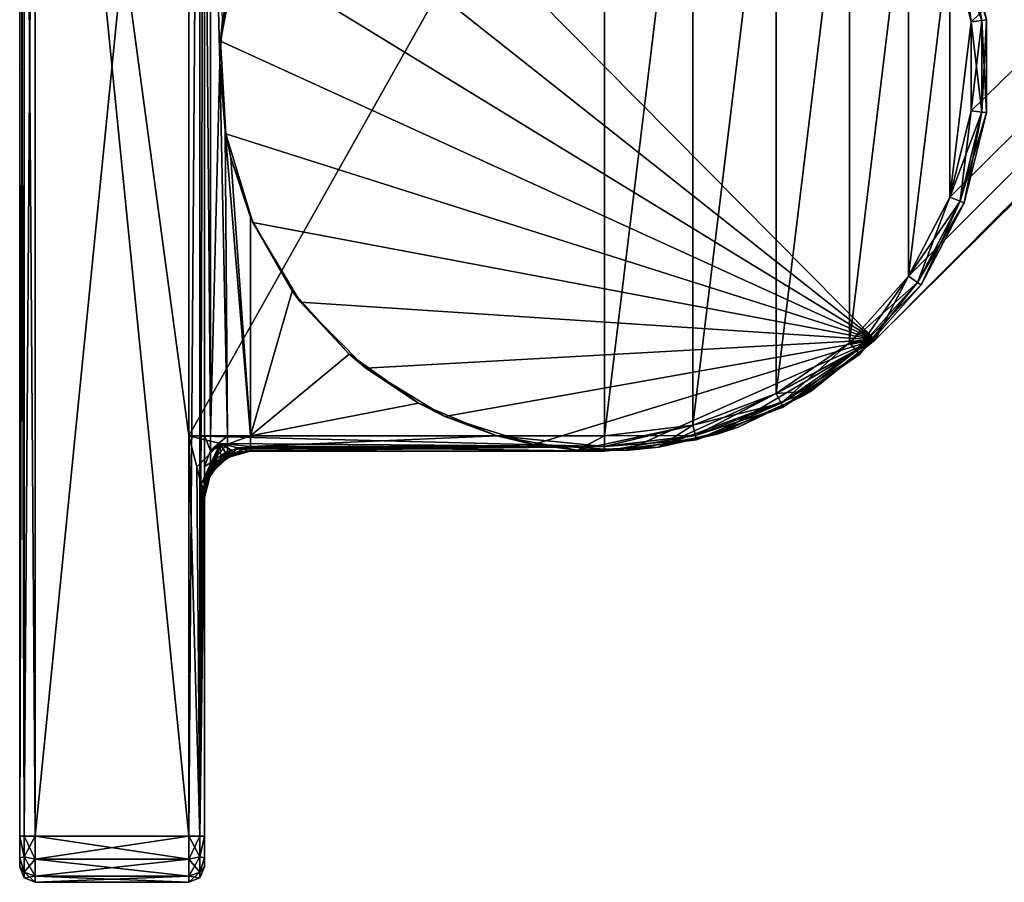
# Model space of a CAD drawing. Header units: metres. Extents: x 0 to 667, y -215 to 49.
# Tile 1 of 10: x 0 to 32, y -215 to -187. Entities that reach past the tile are written whole.
import ezdxf

# ---------------------------------------------------------------- set-up
doc = ezdxf.new("R2010")
doc.units = ezdxf.units.M

msp = doc.modelspace()

# ---------------------------------------------------------------- linework, layer by layer
at = {"layer": 'Y2A67L01'}
for points in [[(187.646408, -39.380527, 1998), (10.203054, -179.964493, 1998), (27.796946, -197.725555, 1998)], [(187.646408, -39.380527, 1992), (187.646408, -39.380527, 1998), (27.796946, -197.725555, 1992)], [(187.646408, -39.380527, 1998), (27.796946, -197.725555, 1998), (27.796946, -197.725555, 1992)], [(27.796946, -197.725555, 1992), (185.666245, -40.375805, 1992), (187.646408, -39.380527, 1992)], [(185.666245, -40.375805, 1992), (27.796946, -197.725555, 1992), (183.104721, -41.720196, 1992)], [(183.104721, -41.720196, 1992), (27.796946, -197.725555, 1992), (28.875807, -195.661804, 1992)], [(28.875807, -195.661804, 1992), (30.220196, -193.100281, 1992), (183.104721, -41.720196, 1992)], [(30.220196, -193.100281, 1992), (30.912506, -190.291458, 1992), (183.104721, -41.720196, 1992)], [(30.220196, -184.589767, 1992), (183.104721, -41.720196, 1992), (30.912506, -187.39859, 1992)], [(30.912506, -187.39859, 1992), (183.104721, -41.720196, 1992), (30.912506, -190.291458, 1992)], [(0.146447, -213.845032, 2012.853516), (0.146447, -163.845032, 2012.853516), (0, -213.845032, 2012.5)], [(0.146447, -163.845032, 2012.853516), (0, -163.845032, 2012.5), (0, -213.845032, 2012.5)], [(0, -213.845032, 1988.5), (0, -163.845032, 1988.5), (0.146447, -213.845032, 1988.146484)], [(0, -163.845032, 1988.5), (0.146447, -163.845032, 1988.146484), (0.146447, -213.845032, 1988.146484)], [(0, -163.845032, 1988.5), (0, -213.845032, 1988.5), (0, -163.845032, 2012.5)], [(0, -163.845032, 2012.5), (0, -213.845032, 1988.5), (0, -213.845032, 2012.5)], [(0.5, -213.845032, 2013), (0.5, -163.845032, 2013), (0.146447, -213.845032, 2012.853516)], [(0.5, -163.845032, 2013), (0.146447, -163.845032, 2012.853516), (0.146447, -213.845032, 2012.853516)], [(0.146447, -213.845032, 1988.146484), (0.146447, -163.845032, 1988.146484), (0.5, -213.845032, 1988)], [(0.146447, -163.845032, 1988.146484), (0.5, -163.845032, 1988), (0.5, -213.845032, 1988)], [(5.5, -213.845032, 2013), (5.5, -163.845032, 2013), (0.5, -213.845032, 2013)], [(5.5, -163.845032, 2013), (0.5, -163.845032, 2013), (0.5, -213.845032, 2013)], [(5.5, -200.845032, 1988), (0.5, -163.845032, 1988), (5.5, -176.845032, 1988)], [(0.5, -163.845032, 1988), (5.5, -213.845032, 1988), (0.5, -213.845032, 1988)], [(5.5, -213.845032, 1988), (0.5, -163.845032, 1988), (5.5, -200.845032, 1988)], [(5.5, -163.845032, 2013), (5.5, -213.845032, 2013), (5.853553, -163.845032, 2012.853516)], [(5.5, -213.845032, 2013), (5.853553, -213.845032, 2012.853516), (5.853553, -163.845032, 2012.853516)], [(5.853553, -163.845032, 2012.853516), (5.853553, -213.845032, 2012.853516), (6, -163.845032, 2012.5)], [(5.853553, -213.845032, 2012.853516), (6, -213.845032, 2012.5), (6, -163.845032, 2012.5)], [(6, -163.845032, 2012.5), (6, -213.845032, 2012.5), (6, -176.845032, 1993.5)], [(19, -200.845032, 1988), (5.5, -200.845032, 1988), (19, -176.845032, 1988)], [(19, -176.845032, 1988), (5.5, -200.845032, 1988), (5.5, -176.845032, 1988)], [(6, -176.845032, 1993.5), (6, -213.845032, 2012.5), (6, -200.845032, 1993.5)], [(6.200962, -176.845032, 1992.75), (6, -176.845032, 1993.5), (6.200962, -200.845032, 1992.75)], [(6, -176.845032, 1993.5), (6, -200.845032, 1993.5), (6.200962, -200.845032, 1992.75)], [(6.592245, -187.329239, 1992.305908), (6.200962, -176.845032, 1992.75), (6.500642, -188.718353, 1992.381348)], [(6.200962, -176.845032, 1992.75), (6.200962, -200.845032, 1992.75), (6.500642, -188.718353, 1992.381348)], [(21.871788, -177.193726, 1988), (19, -200.845032, 1988), (19, -176.845032, 1988)], [(21.871788, -200.496323, 1988), (19, -200.845032, 1988), (21.871788, -177.193726, 1988)], [(24.576677, -178.219559, 1988), (21.871788, -200.496323, 1988), (21.871788, -177.193726, 1988)], [(21.871788, -200.496323, 1988), (24.576677, -178.219559, 1988), (24.576677, -199.470505, 1988)], [(24.576677, -178.219559, 1988), (26.957472, -179.8629, 1988), (24.576677, -199.470505, 1988)], [(10.203054, -179.964493, 1998), (8.333428, -182.327805, 1998), (27.796946, -197.725555, 1998)], [(24.576677, -199.470505, 1988), (26.957472, -179.8629, 1988), (26.957472, -197.827148, 1988)], [(26.957472, -179.8629, 1988), (28.875807, -182.028244, 1988), (26.957472, -197.827148, 1988)], [(7.083705, -185.069855, 1998), (27.796946, -197.725555, 1998), (8.333428, -182.327805, 1998)], [(26.957472, -197.827148, 1988), (28.875807, -182.028244, 1988), (28.875807, -195.661804, 1988)], [(28.875807, -182.028244, 1988), (30.220196, -184.589767, 1988), (28.875807, -195.661804, 1988)], [(30.550774, -184.464401, 1988.146484), (31.263481, -187.355972, 1988.146484), (30.220196, -184.589767, 1988)], [(30.550774, -184.464401, 1991.853516), (30.220196, -184.589767, 1992), (30.912506, -187.39859, 1992)], [(30.687702, -184.41246, 1988.5), (31.408861, -187.338318, 1988.5), (30.550774, -184.464401, 1988.146484)], [(30.687702, -184.41246, 1991.5), (30.550774, -184.464401, 1991.853516), (31.263481, -187.355972, 1991.853516)], [(31.408861, -187.338318, 1988.5), (31.263481, -187.355972, 1988.146484), (30.550774, -184.464401, 1988.146484)], [(31.263481, -187.355972, 1991.853516), (30.550774, -184.464401, 1991.853516), (30.912506, -187.39859, 1992)], [(31.408861, -187.338318, 1991.5), (31.408861, -187.338318, 1988.5), (30.687702, -184.41246, 1991.5)], [(31.408861, -187.338318, 1988.5), (30.687702, -184.41246, 1988.5), (30.687702, -184.41246, 1991.5)], [(31.408861, -187.338318, 1991.5), (30.687702, -184.41246, 1991.5), (31.263481, -187.355972, 1991.853516)], [(28.875807, -195.661804, 1988), (30.220196, -184.589767, 1988), (30.220196, -193.100281, 1988)], [(31.263481, -187.355972, 1988.146484), (30.912506, -187.39859, 1988), (30.220196, -184.589767, 1988)], [(30.220196, -184.589767, 1988), (30.912506, -187.39859, 1988), (30.220196, -193.100281, 1988)], [(6.526514, -188.031311, 1998), (27.796946, -197.725555, 1998), (7.083705, -185.069855, 1998)], [(7.083705, -185.069855, 1998), (6.848454, -185.914169, 1992.148926), (6.526514, -188.031311, 1998)], [(6.848454, -185.914169, 1992.148926), (6.592245, -187.329239, 1992.305908), (6.526514, -188.031311, 1998)], [(6.526514, -188.031311, 1998), (6.592245, -187.329239, 1992.305908), (6.500642, -188.718353, 1992.381348)], [(30.220196, -193.100281, 1988), (30.912506, -187.39859, 1988), (30.912506, -190.291458, 1988)], [(31.263481, -187.355972, 1988.146484), (31.263481, -190.334076, 1988.146484), (30.912506, -187.39859, 1988)], [(31.263481, -190.334076, 1991.853516), (31.263481, -187.355972, 1991.853516), (30.912506, -190.291458, 1992)], [(31.263481, -187.355972, 1991.853516), (30.912506, -187.39859, 1992), (30.912506, -190.291458, 1992)], [(31.263481, -190.334076, 1988.146484), (30.912506, -190.291458, 1988), (30.912506, -187.39859, 1988)], [(31.408861, -187.338318, 1988.5), (31.408861, -190.35173, 1988.5), (31.263481, -187.355972, 1988.146484)], [(31.408861, -190.35173, 1991.5), (31.408861, -187.338318, 1991.5), (31.263481, -190.334076, 1991.853516)], [(31.408861, -187.338318, 1991.5), (31.263481, -187.355972, 1991.853516), (31.263481, -190.334076, 1991.853516)], [(31.408861, -190.35173, 1988.5), (31.263481, -190.334076, 1988.146484), (31.263481, -187.355972, 1988.146484)], [(31.408861, -190.35173, 1991.5), (31.408861, -190.35173, 1988.5), (31.408861, -187.338318, 1991.5)], [(31.408861, -190.35173, 1988.5), (31.408861, -187.338318, 1988.5), (31.408861, -187.338318, 1991.5)], [(6.526514, -188.031311, 1998), (6.500642, -188.718353, 1992.381348), (6.694235, -191.040054, 1998)], [(6.694235, -191.040054, 1998), (27.796946, -197.725555, 1998), (6.526514, -188.031311, 1998)], [(6.500642, -188.718353, 1992.381348), (6.200962, -200.845032, 1992.75), (6.75, -200.845032, 1992.200928)], [(6.500642, -188.718353, 1992.381348), (6.677049, -190.941422, 1992.24585), (6.694235, -191.040054, 1998)], [(6.500642, -188.718353, 1992.381348), (6.75, -200.845032, 1992.200928), (6.677049, -190.941422, 1992.24585)], [(30.550774, -193.225662, 1988.146484), (30.220196, -193.100281, 1988), (30.912506, -190.291458, 1988)], [(31.263481, -190.334076, 1991.853516), (30.912506, -190.291458, 1992), (30.220196, -193.100281, 1992)], [(30.550774, -193.225662, 1991.853516), (31.263481, -190.334076, 1991.853516), (30.220196, -193.100281, 1992)], [(31.263481, -190.334076, 1988.146484), (30.550774, -193.225662, 1988.146484), (30.912506, -190.291458, 1988)], [(30.687702, -193.277588, 1988.5), (30.550774, -193.225662, 1988.146484), (31.263481, -190.334076, 1988.146484)], [(31.408861, -190.35173, 1991.5), (31.263481, -190.334076, 1991.853516), (30.550774, -193.225662, 1991.853516)], [(31.408861, -190.35173, 1988.5), (30.687702, -193.277588, 1988.5), (31.263481, -190.334076, 1988.146484)], [(30.687702, -193.277588, 1991.5), (31.408861, -190.35173, 1991.5), (30.550774, -193.225662, 1991.853516)], [(30.687702, -193.277588, 1991.5), (30.687702, -193.277588, 1988.5), (31.408861, -190.35173, 1991.5)], [(30.687702, -193.277588, 1988.5), (31.408861, -190.35173, 1988.5), (31.408861, -190.35173, 1991.5)], [(6.694235, -191.040054, 1998), (6.677049, -190.941422, 1992.24585), (6.858819, -191.818527, 1992.143921)], [(6.75, -200.845032, 1992.200928), (7.5, -200.845032, 1992), (6.677049, -190.941422, 1992.24585)], [(6.677049, -190.941422, 1992.24585), (7.5, -200.845032, 1992), (6.858819, -191.818527, 1992.143921)], [(7.577124, -193.921234, 1998), (27.796946, -197.725555, 1998), (6.694235, -191.040054, 1998)], [(6.694235, -191.040054, 1998), (6.858819, -191.818527, 1992.143921), (7.577124, -193.921234, 1998)], [(6.858819, -191.818527, 1992.143921), (7.5, -193.744003, 1992), (7.577124, -193.921234, 1998)], [(6.858819, -191.818527, 1992.143921), (7.5, -200.845032, 1992), (7.5, -193.744003, 1992)], [(29.166775, -195.86264, 1988.146484), (28.875807, -195.661804, 1988), (30.220196, -193.100281, 1988)], [(30.550774, -193.225662, 1991.853516), (30.220196, -193.100281, 1992), (28.875807, -195.661804, 1992)], [(30.550774, -193.225662, 1988.146484), (29.166775, -195.86264, 1988.146484), (30.220196, -193.100281, 1988)], [(29.166775, -195.86264, 1991.853516), (30.550774, -193.225662, 1991.853516), (28.875807, -195.661804, 1992)], [(29.287298, -195.945831, 1988.5), (29.166775, -195.86264, 1988.146484), (30.550774, -193.225662, 1988.146484)], [(30.687702, -193.277588, 1991.5), (30.550774, -193.225662, 1991.853516), (29.166775, -195.86264, 1991.853516)], [(29.287298, -195.945831, 1991.5), (30.687702, -193.277588, 1991.5), (29.166775, -195.86264, 1991.853516)], [(30.687702, -193.277588, 1988.5), (29.287298, -195.945831, 1988.5), (30.550774, -193.225662, 1988.146484)], [(29.287298, -195.945831, 1991.5), (29.287298, -195.945831, 1988.5), (30.687702, -193.277588, 1991.5)], [(29.287298, -195.945831, 1988.5), (30.687702, -193.277588, 1988.5), (30.687702, -193.277588, 1991.5)], [(7.577124, -193.921234, 1998), (7.5, -193.744003, 1992), (8.8541, -196.146439, 1992)], [(7.5, -200.845032, 1992), (8.8541, -196.146439, 1992), (7.5, -193.744003, 1992)], [(9.123868, -196.507401, 1998), (27.796946, -197.725555, 1998), (7.577124, -193.921234, 1998)], [(7.577124, -193.921234, 1998), (8.8541, -196.146439, 1992), (9.123868, -196.507401, 1998)], [(27.191921, -198.091797, 1988.146484), (26.957472, -197.827148, 1988), (28.875807, -195.661804, 1988)], [(29.166775, -195.86264, 1991.853516), (28.875807, -195.661804, 1992), (26.957472, -197.827148, 1992)], [(28.875807, -195.661804, 1992), (27.796946, -197.725555, 1992), (26.957472, -197.827148, 1992)], [(29.166775, -195.86264, 1988.146484), (27.191921, -198.091797, 1988.146484), (28.875807, -195.661804, 1988)], [(27.191921, -198.091797, 1991.853516), (29.166775, -195.86264, 1991.853516), (26.957472, -197.827148, 1992)], [(27.289034, -198.201416, 1988.5), (27.191921, -198.091797, 1988.146484), (29.166775, -195.86264, 1988.146484)], [(29.287298, -195.945831, 1991.5), (29.166775, -195.86264, 1991.853516), (27.191921, -198.091797, 1991.853516)], [(27.289034, -198.201416, 1991.5), (29.287298, -195.945831, 1991.5), (27.191921, -198.091797, 1991.853516)], [(29.287298, -195.945831, 1988.5), (27.289034, -198.201416, 1988.5), (29.166775, -195.86264, 1988.146484)], [(27.289034, -198.201416, 1991.5), (27.289034, -198.201416, 1988.5), (29.287298, -195.945831, 1991.5)], [(27.289034, -198.201416, 1988.5), (29.287298, -195.945831, 1988.5), (29.287298, -195.945831, 1991.5)], [(8.8541, -196.146439, 1992), (7.5, -200.845032, 1992), (10.702041, -198.193497, 1992)], [(8.8541, -196.146439, 1992), (10.702041, -198.193497, 1992), (9.123868, -196.507401, 1998)], [(11.244577, -198.648254, 1998), (27.796946, -197.725555, 1998), (9.123868, -196.507401, 1998)], [(9.123868, -196.507401, 1998), (10.702041, -198.193497, 1992), (11.244577, -198.648254, 1998)], [(13.816004, -200.219391, 1998), (27.796946, -197.725555, 1998), (11.244577, -198.648254, 1998)], [(16.688705, -201.129486, 1998), (27.796946, -197.725555, 1998), (13.816004, -200.219391, 1998)], [(19.69573, -201.325653, 1998), (27.796946, -197.725555, 1998), (16.688705, -201.129486, 1998)], [(22.662323, -200.796478, 1998), (27.796946, -197.725555, 1998), (19.69573, -201.325653, 1998)], [(25.416073, -199.572754, 1998), (27.796946, -197.725555, 1998), (22.662323, -200.796478, 1998)], [(24.576677, -199.470505, 1992), (27.796946, -197.725555, 1992), (25.721992, -199.383759, 1992)], [(26.957472, -197.827148, 1992), (27.796946, -197.725555, 1992), (24.576677, -199.470505, 1992)], [(24.740982, -199.783554, 1988.146484), (24.576677, -199.470505, 1988), (26.957472, -197.827148, 1988)], [(27.191921, -198.091797, 1991.853516), (26.957472, -197.827148, 1992), (24.576677, -199.470505, 1992)], [(27.191921, -198.091797, 1988.146484), (24.740982, -199.783554, 1988.146484), (26.957472, -197.827148, 1988)], [(27.796946, -197.725555, 1998), (25.416073, -199.572754, 1998), (25.721992, -199.383759, 1992)], [(27.796946, -197.725555, 1992), (27.796946, -197.725555, 1998), (25.721992, -199.383759, 1992)], [(10.702041, -198.193497, 1992), (7.5, -200.845032, 1992), (12.953876, -199.785522, 1992)], [(10.702041, -198.193497, 1992), (12.953876, -199.785522, 1992), (11.244577, -198.648254, 1998)], [(24.740982, -199.783554, 1991.853516), (27.191921, -198.091797, 1991.853516), (24.576677, -199.470505, 1992)], [(24.80904, -199.913223, 1988.5), (24.740982, -199.783554, 1988.146484), (27.191921, -198.091797, 1988.146484)], [(27.289034, -198.201416, 1991.5), (27.191921, -198.091797, 1991.853516), (24.740982, -199.783554, 1991.853516)], [(24.80904, -199.913223, 1991.5), (27.289034, -198.201416, 1991.5), (24.740982, -199.783554, 1991.853516)], [(27.289034, -198.201416, 1988.5), (24.80904, -199.913223, 1988.5), (27.191921, -198.091797, 1988.146484)], [(24.80904, -199.913223, 1991.5), (24.80904, -199.913223, 1988.5), (27.289034, -198.201416, 1991.5)], [(24.80904, -199.913223, 1988.5), (27.289034, -198.201416, 1988.5), (27.289034, -198.201416, 1991.5)], [(11.244577, -198.648254, 1998), (12.953876, -199.785522, 1992), (13.816004, -200.219391, 1998)], [(23.343525, -200.566101, 1992), (20.768936, -201.219223, 1992), (25.721992, -199.383759, 1992)], [(20.768936, -201.219223, 1992), (24.576677, -199.470505, 1992), (25.721992, -199.383759, 1992)], [(21.871788, -200.496323, 1992), (24.576677, -199.470505, 1992), (20.768936, -201.219223, 1992)], [(21.956398, -200.8396, 1988.146484), (21.871788, -200.496323, 1988), (24.576677, -199.470505, 1988)], [(24.740982, -199.783554, 1991.853516), (24.576677, -199.470505, 1992), (21.871788, -200.496323, 1992)], [(24.740982, -199.783554, 1988.146484), (21.956398, -200.8396, 1988.146484), (24.576677, -199.470505, 1988)], [(25.416073, -199.572754, 1998), (22.662323, -200.796478, 1998), (23.343525, -200.566101, 1992)], [(25.721992, -199.383759, 1992), (25.416073, -199.572754, 1998), (23.343525, -200.566101, 1992)], [(12.953876, -199.785522, 1992), (7.5, -200.845032, 1992), (15.5, -200.845032, 1992)], [(15.5, -200.845032, 1992), (13.816004, -200.219391, 1998), (12.953876, -199.785522, 1992)], [(21.956398, -200.8396, 1991.853516), (24.740982, -199.783554, 1991.853516), (21.871788, -200.496323, 1992)], [(21.991446, -200.981796, 1988.5), (21.956398, -200.8396, 1988.146484), (24.740982, -199.783554, 1988.146484)], [(24.80904, -199.913223, 1991.5), (24.740982, -199.783554, 1991.853516), (21.956398, -200.8396, 1991.853516)], [(21.991446, -200.981796, 1991.5), (24.80904, -199.913223, 1991.5), (21.956398, -200.8396, 1991.853516)], [(24.80904, -199.913223, 1988.5), (21.991446, -200.981796, 1988.5), (24.740982, -199.783554, 1988.146484)], [(21.991446, -200.981796, 1991.5), (21.991446, -200.981796, 1988.5), (24.80904, -199.913223, 1991.5)], [(21.991446, -200.981796, 1988.5), (24.80904, -199.913223, 1988.5), (24.80904, -199.913223, 1991.5)], [(13.816004, -200.219391, 1998), (15.5, -200.845032, 1992), (16.688705, -201.129486, 1998)], [(19, -200.845032, 1992), (21.871788, -200.496323, 1992), (18.114477, -201.313614, 1992)], [(18.114477, -201.313614, 1992), (21.871788, -200.496323, 1992), (20.768936, -201.219223, 1992)], [(21.956398, -200.8396, 1988.146484), (19, -201.198578, 1988.146484), (21.871788, -200.496323, 1988)], [(19, -201.198578, 1988.146484), (19, -200.845032, 1988), (21.871788, -200.496323, 1988)], [(21.956398, -200.8396, 1991.853516), (21.871788, -200.496323, 1992), (19, -200.845032, 1992)], [(23.343525, -200.566101, 1992), (22.662323, -200.796478, 1998), (20.768936, -201.219223, 1992)], [(19, -201.198578, 1988.146484), (5.5, -200.845032, 1988), (19, -200.845032, 1988)], [(5.5, -200.845032, 1988), (19, -201.198578, 1988.146484), (6.508717, -201.097198, 1988.068237)], [(5.5, -200.845032, 1988), (5.853553, -213.845032, 1988.146484), (5.5, -213.845032, 1988)], [(5.752179, -201.853745, 1988.068237), (5.853553, -213.845032, 1988.146484), (5.5, -200.845032, 1988)], [(6.508717, -201.097198, 1988.068237), (5.752179, -201.853745, 1988.068237), (5.5, -200.845032, 1988)], [(6, -201.845032, 1993.232056), (6.200962, -201.32338, 1992.654907), (6, -200.845032, 1993.5)], [(6.200962, -201.32338, 1992.654907), (6.200962, -200.845032, 1992.75), (6, -200.845032, 1993.5)], [(6, -200.845032, 1993.5), (6, -213.845032, 2012.5), (6, -201.845032, 1993.232056)], [(6.75, -201.113266, 1992.147583), (6.75, -200.845032, 1992.200928), (6.200962, -201.32338, 1992.654907)], [(6.200962, -201.32338, 1992.654907), (6.75, -200.845032, 1992.200928), (6.200962, -200.845032, 1992.75)], [(6.75, -200.845032, 1992.200928), (6.75, -201.113266, 1992.147583), (7.5, -200.845032, 1992)], [(7.5, -200.845032, 1992), (6.75, -201.113266, 1992.147583), (7.5, -201.198578, 1991.853516)], [(7.5, -200.845032, 1992), (7.5, -201.198578, 1991.853516), (15.5, -200.845032, 1992)], [(15.5, -200.845032, 1992), (7.5, -201.198578, 1991.853516), (19, -201.198578, 1991.853516)], [(19, -200.845032, 1992), (15.5, -200.845032, 1992), (19, -201.198578, 1991.853516)], [(15.5, -200.845032, 1992), (19, -200.845032, 1992), (18.114477, -201.313614, 1992)], [(16.688705, -201.129486, 1998), (15.5, -200.845032, 1992), (18.114477, -201.313614, 1992)], [(21.991446, -200.981796, 1988.5), (19, -201.345032, 1988.5), (21.956398, -200.8396, 1988.146484)], [(19, -201.345032, 1988.5), (19, -201.198578, 1988.146484), (21.956398, -200.8396, 1988.146484)], [(21.991446, -200.981796, 1991.5), (21.956398, -200.8396, 1991.853516), (19, -201.198578, 1991.853516)], [(19, -201.198578, 1991.853516), (21.956398, -200.8396, 1991.853516), (19, -200.845032, 1992)], [(22.662323, -200.796478, 1998), (19.69573, -201.325653, 1998), (20.768936, -201.219223, 1992)], [(5.752179, -201.853745, 1988.068237), (6.508717, -201.097198, 1988.068237), (5.896347, -202.43042, 1988.19519)], [(5.896347, -202.43042, 1988.19519), (6.508717, -201.097198, 1988.068237), (5.972637, -202.255203, 1988.27124)], [(5.972637, -202.255203, 1988.27124), (6.508717, -201.097198, 1988.068237), (6.069847, -202.083298, 1988.328735)], [(6.069847, -202.083298, 1988.328735), (6.508717, -201.097198, 1988.068237), (6.207416, -201.890991, 1988.37085)], [(6.75, -201.340683, 1991.995605), (6.75, -201.113266, 1992.147583), (6.200962, -201.728912, 1992.383911)], [(6.200962, -201.728912, 1992.383911), (6.75, -201.113266, 1992.147583), (6.200962, -201.32338, 1992.654907)], [(6.207416, -201.890991, 1988.37085), (6.508717, -201.097198, 1988.068237), (6.284884, -201.799728, 1988.38147)], [(6.284884, -201.799728, 1988.38147), (6.508717, -201.097198, 1988.068237), (6.367491, -201.712509, 1988.38501)], [(6.367491, -201.712509, 1988.38501), (6.508717, -201.097198, 1988.068237), (6.532614, -201.563248, 1988.372803)], [(6.508717, -201.097198, 1988.068237), (19, -201.198578, 1988.146484), (7.085388, -201.241379, 1988.19519)], [(6.895571, -201.325043, 1988.276855), (6.508717, -201.097198, 1988.068237), (7.085388, -201.241379, 1988.19519)], [(6.709947, -201.433136, 1988.336426), (6.508717, -201.097198, 1988.068237), (6.895571, -201.325043, 1988.276855)], [(6.532614, -201.563248, 1988.372803), (6.508717, -201.097198, 1988.068237), (6.709947, -201.433136, 1988.336426)], [(6.75, -201.113266, 1992.147583), (6.75, -201.340683, 1991.995605), (7.5, -201.198578, 1991.853516)], [(7.5, -201.345032, 1991.5), (7.5, -201.198578, 1991.853516), (6.75, -201.49263, 1991.768188)], [(6.75, -201.49263, 1991.768188), (7.5, -201.198578, 1991.853516), (6.75, -201.340683, 1991.995605)], [(7.085388, -201.241379, 1988.19519), (19, -201.198578, 1988.146484), (7.198398, -201.269623, 1988.235962)], [(7.198398, -201.269623, 1988.235962), (19, -201.198578, 1988.146484), (7.419322, -201.32486, 1988.359375)], [(7.419322, -201.32486, 1988.359375), (19, -201.198578, 1988.146484), (7.469566, -201.337418, 1988.413086)], [(7.469566, -201.337418, 1988.413086), (19, -201.198578, 1988.146484), (7.495749, -201.343964, 1988.467407)], [(7.495749, -201.343964, 1988.467407), (19, -201.198578, 1988.146484), (7.5, -201.345032, 1988.5)], [(7.5, -201.345032, 1988.5), (19, -201.198578, 1988.146484), (19, -201.345032, 1988.5)], [(19, -201.198578, 1991.853516), (7.5, -201.198578, 1991.853516), (19, -201.345032, 1991.5)], [(7.5, -201.198578, 1991.853516), (7.5, -201.345032, 1991.5), (19, -201.345032, 1991.5)], [(19.69573, -201.325653, 1998), (16.688705, -201.129486, 1998), (18.114477, -201.313614, 1992)], [(19, -201.345032, 1991.5), (19, -201.345032, 1988.5), (21.991446, -200.981796, 1991.5)], [(19, -201.345032, 1988.5), (21.991446, -200.981796, 1988.5), (21.991446, -200.981796, 1991.5)], [(19, -201.345032, 1991.5), (21.991446, -200.981796, 1991.5), (19, -201.198578, 1991.853516)], [(6.200962, -201.728912, 1992.383911), (6.200962, -201.32338, 1992.654907), (6, -201.845032, 1993.232056)], [(6.75, -201.340683, 1991.995605), (6.200962, -201.999878, 1991.978394), (6.75, -201.49263, 1991.768188)], [(6.200962, -201.999878, 1991.978394), (6.75, -201.340683, 1991.995605), (6.200962, -201.728912, 1992.383911)], [(6.200962, -201.999878, 1991.978394), (6.200962, -202.095032, 1991.5), (6.75, -201.49263, 1991.768188)], [(6.75, -201.49263, 1991.768188), (6.200962, -202.095032, 1991.5), (6.75, -201.54599, 1991.5)], [(6.925975, -201.459213, 1988.812256), (6.75, -201.54599, 1991.5), (6.43934, -201.784363, 1988.812256)], [(6.925975, -201.459213, 1988.812256), (6.43934, -201.784363, 1988.812256), (6.549602, -201.661484, 1988.553101)], [(6.515885, -201.592163, 1988.387695), (6.532614, -201.563248, 1988.372803), (6.676942, -201.5, 1988.391968)], [(6.676942, -201.5, 1988.391968), (6.683554, -201.513931, 1988.415283), (6.515885, -201.592163, 1988.387695)], [(6.683554, -201.513931, 1988.415283), (6.530621, -201.623428, 1988.432739), (6.515885, -201.592163, 1988.387695)], [(6.530621, -201.623428, 1988.432739), (6.683554, -201.513931, 1988.415283), (6.705956, -201.55867, 1988.562012)], [(6.532614, -201.563248, 1988.372803), (6.709947, -201.433136, 1988.336426), (6.676942, -201.5, 1988.391968)], [(6.705956, -201.55867, 1988.562012), (6.925975, -201.459213, 1988.812256), (6.549602, -201.661484, 1988.553101)], [(6.676942, -201.5, 1988.391968), (6.709947, -201.433136, 1988.336426), (6.93029, -201.393326, 1988.38562)], [(6.93029, -201.393326, 1988.38562), (6.949857, -201.432251, 1988.518433), (6.676942, -201.5, 1988.391968)], [(6.949857, -201.432251, 1988.518433), (6.683554, -201.513931, 1988.415283), (6.676942, -201.5, 1988.391968)], [(6.705956, -201.55867, 1988.562012), (6.683554, -201.513931, 1988.415283), (6.949857, -201.432251, 1988.518433)], [(6.925975, -201.459213, 1988.812256), (6.705956, -201.55867, 1988.562012), (6.949857, -201.432251, 1988.518433)], [(6.709947, -201.433136, 1988.336426), (6.895571, -201.325043, 1988.276855), (6.93029, -201.393326, 1988.38562)], [(6.75, -201.54599, 1991.5), (7.5, -201.345032, 1991.5), (6.75, -201.49263, 1991.768188)], [(7.5, -201.345032, 1991.5), (6.75, -201.54599, 1991.5), (7.5, -201.345032, 1988.812256)], [(6.75, -201.54599, 1991.5), (6.925975, -201.459213, 1988.812256), (7.5, -201.345032, 1988.812256)], [(6.895571, -201.325043, 1988.276855), (7.085388, -201.241379, 1988.19519), (6.93029, -201.393326, 1988.38562)], [(6.949857, -201.432251, 1988.518433), (7.5, -201.345032, 1988.812256), (6.925975, -201.459213, 1988.812256)], [(7.085388, -201.241379, 1988.19519), (7.219726, -201.363022, 1988.496216), (6.93029, -201.393326, 1988.38562)], [(6.93029, -201.393326, 1988.38562), (7.219726, -201.363022, 1988.496216), (6.949857, -201.432251, 1988.518433)], [(7.219726, -201.363022, 1988.496216), (7.5, -201.345032, 1988.812256), (6.949857, -201.432251, 1988.518433)], [(7.198398, -201.269623, 1988.235962), (7.219726, -201.363022, 1988.496216), (7.085388, -201.241379, 1988.19519)], [(7.419322, -201.32486, 1988.359375), (7.469566, -201.337418, 1988.413086), (7.198398, -201.269623, 1988.235962)], [(7.469566, -201.337418, 1988.413086), (7.219726, -201.363022, 1988.496216), (7.198398, -201.269623, 1988.235962)], [(7.469566, -201.337418, 1988.413086), (7.495749, -201.343964, 1988.467407), (7.219726, -201.363022, 1988.496216)], [(7.495749, -201.343964, 1988.467407), (7.5, -201.345032, 1988.812256), (7.219726, -201.363022, 1988.496216)], [(7.5, -201.345032, 1988.812256), (7.495749, -201.343964, 1988.467407), (7.5, -201.345032, 1988.5)], [(7.5, -201.345032, 1991.5), (7.5, -201.345032, 1988.812256), (19, -201.345032, 1991.5)], [(7.5, -201.345032, 1988.812256), (7.5, -201.345032, 1988.5), (19, -201.345032, 1991.5)], [(19, -201.345032, 1991.5), (7.5, -201.345032, 1988.5), (19, -201.345032, 1988.5)], [(20.768936, -201.219223, 1992), (19.69573, -201.325653, 1998), (18.114477, -201.313614, 1992)], [(5.896347, -202.43042, 1988.19519), (5.853553, -213.845032, 1988.146484), (5.752179, -201.853745, 1988.068237)], [(6.200962, -201.999878, 1991.978394), (6.200962, -201.728912, 1992.383911), (6, -202.577072, 1992.5)], [(6, -202.577072, 1992.5), (6.200962, -201.728912, 1992.383911), (6, -201.845032, 1993.232056)], [(6, -213.845032, 1988.5), (6, -202.577072, 1992.5), (6, -201.845032, 1993.232056)], [(6, -201.845032, 1993.232056), (6, -213.845032, 2012.5), (6, -213.845032, 1988.5)], [(6.43934, -201.784363, 1988.812256), (6.200962, -202.095032, 1991.5), (6.114181, -202.270996, 1988.812256)], [(6.316463, -201.894623, 1988.553101), (6.43934, -201.784363, 1988.812256), (6.114181, -202.270996, 1988.812256)], [(6.75, -201.54599, 1991.5), (6.200962, -202.095032, 1991.5), (6.43934, -201.784363, 1988.812256)], [(6.207416, -201.890991, 1988.37085), (6.284884, -201.799728, 1988.38147), (6.247132, -201.860916, 1988.387695)], [(6.247132, -201.860916, 1988.387695), (6.284884, -201.799728, 1988.38147), (6.278409, -201.875641, 1988.432739)], [(6.387871, -201.732986, 1988.419312), (6.278409, -201.875641, 1988.432739), (6.367491, -201.712509, 1988.38501)], [(6.278409, -201.875641, 1988.432739), (6.284884, -201.799728, 1988.38147), (6.367491, -201.712509, 1988.38501)], [(6.278409, -201.875641, 1988.432739), (6.387871, -201.732986, 1988.419312), (6.316463, -201.894623, 1988.553101)], [(6.316463, -201.894623, 1988.553101), (6.387871, -201.732986, 1988.419312), (6.415798, -201.760834, 1988.508789)], [(6.415798, -201.760834, 1988.508789), (6.430727, -201.775711, 1988.609741), (6.316463, -201.894623, 1988.553101)], [(6.430727, -201.775711, 1988.609741), (6.43934, -201.784363, 1988.812256), (6.316463, -201.894623, 1988.553101)], [(6.515885, -201.592163, 1988.387695), (6.367491, -201.712509, 1988.38501), (6.532614, -201.563248, 1988.372803)], [(6.387871, -201.732986, 1988.419312), (6.367491, -201.712509, 1988.38501), (6.515885, -201.592163, 1988.387695)], [(6.530621, -201.623428, 1988.432739), (6.387871, -201.732986, 1988.419312), (6.515885, -201.592163, 1988.387695)], [(6.415798, -201.760834, 1988.508789), (6.387871, -201.732986, 1988.419312), (6.530621, -201.623428, 1988.432739)], [(6.549602, -201.661484, 1988.553101), (6.415798, -201.760834, 1988.508789), (6.530621, -201.623428, 1988.432739)], [(6.549602, -201.661484, 1988.553101), (6.430727, -201.775711, 1988.609741), (6.415798, -201.760834, 1988.508789)], [(6.43934, -201.784363, 1988.812256), (6.430727, -201.775711, 1988.609741), (6.549602, -201.661484, 1988.553101)], [(6.549602, -201.661484, 1988.553101), (6.530621, -201.623428, 1988.432739), (6.705956, -201.55867, 1988.562012)], [(5.972637, -202.255203, 1988.27124), (6.069847, -202.083298, 1988.328735), (6.048306, -202.275314, 1988.38562)], [(6.200962, -202.095032, 1991.5), (6.200962, -201.999878, 1991.978394), (6, -202.845032, 1991.5)], [(6, -202.845032, 1991.5), (6.200962, -201.999878, 1991.978394), (6, -202.577072, 1992.5)], [(6.200962, -202.095032, 1991.5), (6, -202.845032, 1991.5), (6.114181, -202.270996, 1988.812256)], [(6.048306, -202.275314, 1988.38562), (6.069847, -202.083298, 1988.328735), (6.154974, -202.021973, 1988.391968)], [(6.154974, -202.021973, 1988.391968), (6.087224, -202.294876, 1988.518433), (6.048306, -202.275314, 1988.38562)], [(6.069847, -202.083298, 1988.328735), (6.207416, -201.890991, 1988.37085), (6.154974, -202.021973, 1988.391968)], [(6.1689, -202.02858, 1988.415283), (6.087224, -202.294876, 1988.518433), (6.154974, -202.021973, 1988.391968)], [(6.087224, -202.294876, 1988.518433), (6.1689, -202.02858, 1988.415283), (6.21365, -202.05098, 1988.562012)], [(6.21365, -202.05098, 1988.562012), (6.114181, -202.270996, 1988.812256), (6.087224, -202.294876, 1988.518433)], [(6.114181, -202.270996, 1988.812256), (6.21365, -202.05098, 1988.562012), (6.316463, -201.894623, 1988.553101)], [(6.154974, -202.021973, 1988.391968), (6.207416, -201.890991, 1988.37085), (6.247132, -201.860916, 1988.387695)], [(6.247132, -201.860916, 1988.387695), (6.1689, -202.02858, 1988.415283), (6.154974, -202.021973, 1988.391968)], [(6.1689, -202.02858, 1988.415283), (6.247132, -201.860916, 1988.387695), (6.278409, -201.875641, 1988.432739)], [(6.1689, -202.02858, 1988.415283), (6.278409, -201.875641, 1988.432739), (6.21365, -202.05098, 1988.562012)], [(6.21365, -202.05098, 1988.562012), (6.278409, -201.875641, 1988.432739), (6.316463, -201.894623, 1988.553101)], [(5.9246, -202.543427, 1988.235962), (5.853553, -213.845032, 1988.146484), (5.896347, -202.43042, 1988.19519)], [(5.972637, -202.255203, 1988.27124), (6.017992, -202.564758, 1988.496216), (5.896347, -202.43042, 1988.19519)], [(6.017992, -202.564758, 1988.496216), (5.9246, -202.543427, 1988.235962), (5.896347, -202.43042, 1988.19519)], [(6.048306, -202.275314, 1988.38562), (6.017992, -202.564758, 1988.496216), (5.972637, -202.255203, 1988.27124)], [(6.114181, -202.270996, 1988.812256), (6, -202.845032, 1991.5), (6, -202.845032, 1988.812256)], [(6, -202.845032, 1988.812256), (6.087224, -202.294876, 1988.518433), (6.114181, -202.270996, 1988.812256)], [(6.087224, -202.294876, 1988.518433), (6, -202.845032, 1988.812256), (6.017992, -202.564758, 1988.496216)], [(6.087224, -202.294876, 1988.518433), (6.017992, -202.564758, 1988.496216), (6.048306, -202.275314, 1988.38562)], [(5.979831, -202.764343, 1988.359375), (5.853553, -213.845032, 1988.146484), (5.9246, -202.543427, 1988.235962)], [(5.992392, -202.81459, 1988.413086), (5.853553, -213.845032, 1988.146484), (5.979831, -202.764343, 1988.359375)], [(6.017992, -202.564758, 1988.496216), (5.992392, -202.81459, 1988.413086), (5.9246, -202.543427, 1988.235962)], [(5.992392, -202.81459, 1988.413086), (5.979831, -202.764343, 1988.359375), (5.9246, -202.543427, 1988.235962)], [(6.017992, -202.564758, 1988.496216), (5.998937, -202.840775, 1988.467407), (5.992392, -202.81459, 1988.413086)], [(6.017992, -202.564758, 1988.496216), (6, -202.845032, 1988.812256), (5.998937, -202.840775, 1988.467407)], [(6, -202.577072, 1992.5), (6, -213.845032, 1988.5), (6, -202.845032, 1991.5)], [(5.998937, -202.840775, 1988.467407), (5.853553, -213.845032, 1988.146484), (5.992392, -202.81459, 1988.413086)], [(6, -202.845032, 1988.5), (5.853553, -213.845032, 1988.146484), (5.998937, -202.840775, 1988.467407)], [(5.853553, -213.845032, 1988.146484), (6, -202.845032, 1988.5), (6, -213.845032, 1988.5)], [(5.998937, -202.840775, 1988.467407), (6, -202.845032, 1988.812256), (6, -202.845032, 1988.5)], [(6, -202.845032, 1991.5), (6, -213.845032, 1988.5), (6, -202.845032, 1988.812256)], [(6, -213.845032, 1988.5), (6, -202.845032, 1988.5), (6, -202.845032, 1988.812256)], [(0, -214.552139, 2012.207153), (0.146447, -214.521805, 2012.672241), (0, -213.845032, 2012.5)], [(0, -213.845032, 2012.5), (0.146447, -214.521805, 2012.672241), (0.146447, -213.845032, 2012.853516)], [(0, -214.552139, 1988.792847), (0, -213.845032, 1988.5), (0.146447, -214.521805, 1988.327759)], [(0.146447, -214.521805, 1988.327759), (0, -213.845032, 1988.5), (0.146447, -213.845032, 1988.146484)], [(0, -213.845032, 1988.5), (0, -214.552139, 1988.792847), (0, -213.845032, 2012.5)], [(0, -213.845032, 2012.5), (0, -214.552139, 1988.792847), (0, -214.552139, 2012.207153)], [(0.5, -213.845032, 2013), (0.146447, -213.845032, 2012.853516), (0.5, -214.595032, 2012.799072)], [(0.146447, -213.845032, 2012.853516), (0.146447, -214.521805, 2012.672241), (0.5, -214.595032, 2012.799072)], [(0.5, -214.595032, 1988.200928), (0.146447, -214.521805, 1988.327759), (0.5, -213.845032, 1988)], [(0.146447, -214.521805, 1988.327759), (0.146447, -213.845032, 1988.146484), (0.5, -213.845032, 1988)], [(5.5, -213.845032, 2013), (0.5, -213.845032, 2013), (5.5, -214.595032, 2012.799072)], [(0.5, -213.845032, 2013), (0.5, -214.595032, 2012.799072), (5.5, -214.595032, 2012.799072)], [(5.5, -214.595032, 1988.200928), (0.5, -214.595032, 1988.200928), (5.5, -213.845032, 1988)], [(0.5, -214.595032, 1988.200928), (0.5, -213.845032, 1988), (5.5, -213.845032, 1988)], [(5.5, -214.595032, 2012.799072), (5.853553, -214.521805, 2012.672241), (5.5, -213.845032, 2013)], [(5.853553, -214.521805, 2012.672241), (5.853553, -213.845032, 2012.853516), (5.5, -213.845032, 2013)], [(5.5, -213.845032, 1988), (5.853553, -213.845032, 1988.146484), (5.5, -214.595032, 1988.200928)], [(5.853553, -213.845032, 1988.146484), (5.853553, -214.521805, 1988.327759), (5.5, -214.595032, 1988.200928)], [(6, -214.552139, 2012.207153), (6, -213.845032, 2012.5), (5.853553, -214.521805, 2012.672241)], [(5.853553, -214.521805, 2012.672241), (6, -213.845032, 2012.5), (5.853553, -213.845032, 2012.853516)], [(6, -214.552139, 1988.792847), (5.853553, -214.521805, 1988.327759), (6, -213.845032, 1988.5)], [(6, -213.845032, 1988.5), (5.853553, -214.521805, 1988.327759), (5.853553, -213.845032, 1988.146484)], [(6, -214.552139, 1988.792847), (6, -213.845032, 2012.5), (6, -214.552139, 2012.207153)], [(6, -213.845032, 1988.5), (6, -213.845032, 2012.5), (6, -214.552139, 1988.792847)], [(0.146447, -214.521805, 2012.672241), (0, -214.552139, 2012.207153), (0.146447, -215.017242, 2012.176758)], [(0.146447, -215.017242, 1988.823242), (0, -214.552139, 1988.792847), (0.146447, -214.521805, 1988.327759)], [(0, -214.552139, 2012.207153), (0, -214.845032, 2011.5), (0.146447, -215.017242, 2012.176758)], [(0, -214.552139, 1988.792847), (0.146447, -215.017242, 1988.823242), (0, -214.845032, 1989.5)], [(0, -214.552139, 1988.792847), (0, -214.845032, 1989.5), (0, -214.552139, 2012.207153)], [(0, -214.552139, 2012.207153), (0, -214.845032, 1989.5), (0, -214.845032, 2011.5)], [(0.5, -214.595032, 2012.799072), (0.146447, -214.521805, 2012.672241), (0.5, -215.144058, 2012.25)], [(0.146447, -214.521805, 2012.672241), (0.146447, -215.017242, 2012.176758), (0.5, -215.144058, 2012.25)], [(0.146447, -215.017242, 1988.823242), (0.146447, -214.521805, 1988.327759), (0.5, -214.595032, 1988.200928)], [(0.5, -215.144058, 1988.75), (0.146447, -215.017242, 1988.823242), (0.5, -214.595032, 1988.200928)], [(5.5, -214.595032, 2012.799072), (0.5, -214.595032, 2012.799072), (5.5, -215.144058, 2012.25)], [(0.5, -214.595032, 2012.799072), (0.5, -215.144058, 2012.25), (5.5, -215.144058, 2012.25)], [(5.5, -215.144058, 1988.75), (0.5, -215.144058, 1988.75), (5.5, -214.595032, 1988.200928)], [(0.5, -215.144058, 1988.75), (0.5, -214.595032, 1988.200928), (5.5, -214.595032, 1988.200928)], [(5.853553, -215.017242, 2012.176758), (5.853553, -214.521805, 2012.672241), (5.5, -214.595032, 2012.799072)], [(5.5, -214.595032, 1988.200928), (5.853553, -214.521805, 1988.327759), (5.5, -215.144058, 1988.75)], [(5.853553, -214.521805, 1988.327759), (5.853553, -215.017242, 1988.823242), (5.5, -215.144058, 1988.75)], [(5.5, -215.144058, 2012.25), (5.853553, -215.017242, 2012.176758), (5.5, -214.595032, 2012.799072)], [(5.853553, -215.017242, 2012.176758), (6, -214.552139, 2012.207153), (5.853553, -214.521805, 2012.672241)], [(5.853553, -214.521805, 1988.327759), (6, -214.552139, 1988.792847), (5.853553, -215.017242, 1988.823242)], [(6, -214.552139, 2012.207153), (5.853553, -215.017242, 2012.176758), (6, -214.845032, 2011.5)], [(6, -214.552139, 1988.792847), (6, -214.845032, 1989.5), (5.853553, -215.017242, 1988.823242)], [(6, -214.552139, 2012.207153), (6, -214.845032, 2011.5), (6, -214.552139, 1988.792847)], [(6, -214.845032, 2011.5), (6, -214.845032, 1989.5), (6, -214.552139, 1988.792847)], [(0.146447, -215.017242, 2012.176758), (0, -214.845032, 2011.5), (0.146447, -215.198578, 2011.5)], [(0.146447, -215.198578, 1989.5), (0.146447, -215.198578, 2011.5), (0, -214.845032, 1989.5)], [(0.146447, -215.198578, 2011.5), (0, -214.845032, 2011.5), (0, -214.845032, 1989.5)], [(0, -214.845032, 1989.5), (0.146447, -215.017242, 1988.823242), (0.146447, -215.198578, 1989.5)], [(6, -214.845032, 2011.5), (5.853553, -215.017242, 2012.176758), (5.853553, -215.198578, 2011.5)], [(6, -214.845032, 1989.5), (6, -214.845032, 2011.5), (5.853553, -215.198578, 1989.5)], [(6, -214.845032, 2011.5), (5.853553, -215.198578, 2011.5), (5.853553, -215.198578, 1989.5)], [(5.853553, -215.017242, 1988.823242), (6, -214.845032, 1989.5), (5.853553, -215.198578, 1989.5)], [(0.5, -215.144058, 2012.25), (0.146447, -215.017242, 2012.176758), (0.5, -215.345032, 2011.5)], [(0.146447, -215.017242, 2012.176758), (0.146447, -215.198578, 2011.5), (0.5, -215.345032, 2011.5)], [(0.146447, -215.198578, 1989.5), (0.146447, -215.017242, 1988.823242), (0.5, -215.144058, 1988.75)], [(0.5, -215.345032, 1989.5), (0.146447, -215.198578, 1989.5), (0.5, -215.144058, 1988.75)], [(0.5, -215.345032, 1989.5), (0.5, -215.345032, 2011.5), (0.146447, -215.198578, 1989.5)], [(0.5, -215.345032, 2011.5), (0.146447, -215.198578, 2011.5), (0.146447, -215.198578, 1989.5)], [(5.5, -215.144058, 2012.25), (0.5, -215.144058, 2012.25), (5.5, -215.345032, 2011.5)], [(0.5, -215.144058, 2012.25), (0.5, -215.345032, 2011.5), (5.5, -215.345032, 2011.5)], [(5.5, -215.345032, 1989.5), (0.5, -215.345032, 1989.5), (5.5, -215.144058, 1988.75)], [(0.5, -215.345032, 1989.5), (0.5, -215.144058, 1988.75), (5.5, -215.144058, 1988.75)], [(5.853553, -215.198578, 2011.5), (5.853553, -215.017242, 2012.176758), (5.5, -215.144058, 2012.25)], [(5.5, -215.144058, 1988.75), (5.853553, -215.017242, 1988.823242), (5.5, -215.345032, 1989.5)], [(5.853553, -215.017242, 1988.823242), (5.853553, -215.198578, 1989.5), (5.5, -215.345032, 1989.5)], [(5.5, -215.345032, 2011.5), (5.853553, -215.198578, 2011.5), (5.5, -215.144058, 2012.25)], [(5.853553, -215.198578, 1989.5), (5.853553, -215.198578, 2011.5), (5.5, -215.345032, 1989.5)], [(5.853553, -215.198578, 2011.5), (5.5, -215.345032, 2011.5), (5.5, -215.345032, 1989.5)], [(5.5, -215.345032, 1989.5), (5.5, -215.345032, 2011.5), (0.5, -215.345032, 1989.5)], [(5.5, -215.345032, 2011.5), (0.5, -215.345032, 2011.5), (0.5, -215.345032, 1989.5)]]:
    msp.add_3dface(points, dxfattribs=at)

doc.saveas('drawing.dxf')
